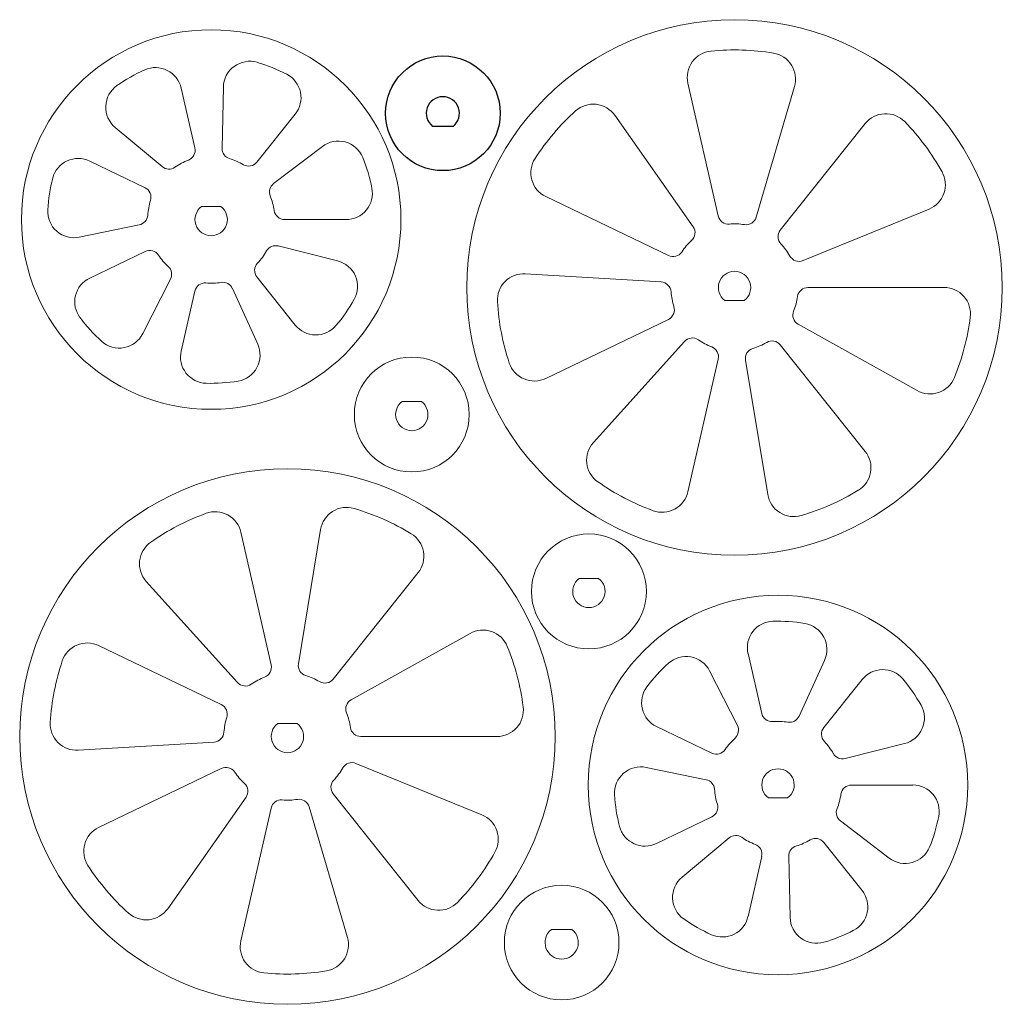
# Model space of a CAD drawing. Header units: inches. Extents: x 0.29 to 7.63, y 40.33 to 47.69.
import ezdxf

# ---------------------------------------------------------------- set-up
doc = ezdxf.new("R2010")
doc.units = ezdxf.units.IN
doc.header["$MEASUREMENT"] = 0

msp = doc.modelspace()

# ---------------------------------------------------------------- linework, layer by layer
at = {"color": 7, "linetype": 'Continuous', "lineweight": 15}
for p, q in [((5.5069, 46.2204), (5.2806, 47.2119)), ((1.5976, 46.7277), (1.4955, 47.1752)), ((1.8105, 47.1827), (1.8005, 46.7253)), ((6.0765, 47.1868), (5.7909, 46.2109)), ((2.0615, 46.6219), (2.3477, 46.9807)), ((4.7345, 46.9716), (5.3194, 46.1398)), ((1.0027, 46.8812), (1.354, 46.5882)), ((3.5269, 46.8892), (3.3736, 46.8892)), ((5.9708, 46.1146), (6.6048, 46.9096)), ((2.55, 46.7391), (2.1861, 46.4618)), ((1.2256, 46.4311), (0.8121, 46.6302)), ((5.1349, 45.9238), (4.2187, 46.365)), ((1.7918, 46.2902), (1.6475, 46.2902)), ((7.0814, 46.2717), (6.1404, 45.8866)), ((2.268, 46.1932), (2.727, 46.1932)), ((0.7347, 46.0616), (1.1828, 46.1536)), ((2.6642, 45.8844), (2.2205, 45.9959)), ((1.2256, 45.9553), (0.8121, 45.7561)), ((1.2084, 45.341), (1.4159, 45.7488)), ((2.0615, 45.7645), (2.3477, 45.4056)), ((4.066, 45.7883), (5.081, 45.7269)), ((2.0671, 45.2622), (1.8777, 45.6786)), ((6.1772, 45.6859), (7.1941, 45.6859)), ((1.5976, 45.6586), (1.4955, 45.2111)), ((5.701, 45.5889), (5.5568, 45.5889)), ((5.1349, 45.448), (4.2187, 45.0067)), ((6.9926, 44.9155), (6.1048, 45.4111)), ((4.5744, 44.5278), (5.2552, 45.2831)), ((5.9708, 45.2572), (6.6048, 44.4621)), ((5.5069, 45.1513), (5.2806, 44.1599)), ((5.8769, 44.1394), (5.7108, 45.1426)), ((3.2906, 44.8339), (3.1455, 44.8339)), ((2.1673, 42.8669), (1.941, 43.8583)), ((2.5373, 43.8788), (2.3712, 42.8757)), ((2.6312, 42.761), (3.2652, 43.5561)), ((1.2348, 43.4904), (1.9156, 42.7351)), ((4.6136, 43.5125), (4.4685, 43.5125)), ((3.653, 43.1027), (2.7652, 42.6071)), ((1.7953, 42.5703), (0.8791, 43.0115)), ((5.8315, 42.5048), (5.7294, 42.9523)), ((6.301, 42.9012), (6.1116, 42.4848)), ((5.4423, 42.8224), (5.6498, 42.4146)), ((6.2954, 42.3989), (6.5816, 42.7578)), ((2.3615, 42.4293), (2.2172, 42.4293)), ((5.4595, 42.2081), (5.0459, 42.4073)), ((0.7265, 42.23), (1.7414, 42.2913)), ((2.8376, 42.3323), (3.8546, 42.3323)), ((6.898, 42.279), (6.4543, 42.1675)), ((1.7953, 42.0944), (0.8791, 41.6532)), ((3.7419, 41.7465), (2.8008, 42.1316)), ((4.9686, 42.1018), (5.4167, 42.0098)), ((6.5018, 41.9702), (6.9608, 41.9702)), ((1.3949, 41.0466), (1.9798, 41.8784)), ((2.6312, 41.9037), (3.2652, 41.1086)), ((6.0256, 41.8732), (5.8814, 41.8732)), ((2.1673, 41.7978), (1.941, 40.8064)), ((2.7369, 40.8314), (2.4513, 41.8073)), ((5.4595, 41.7323), (5.0459, 41.5332)), ((6.7838, 41.4243), (6.42, 41.7016)), ((5.2365, 41.2822), (5.5879, 41.5752)), ((6.2954, 41.5415), (6.5816, 41.1827)), ((5.8315, 41.4357), (5.7294, 40.9882)), ((6.0444, 40.9807), (6.0344, 41.4381)), ((4.4144, 40.8907), (4.261, 40.8907))]:
    msp.add_line(p, q, dxfattribs=at)
at = {"color": 7, "linetype": 'Continuous'}
msp.add_line((3.5269, 46.8892), (3.3736, 46.8892), dxfattribs=at)
at = {"color": 7, "linetype": 'Continuous', "lineweight": 15}
for centre, radius in [((5.6289, 45.6859), 2), ((1.7197, 46.1932), 1.4173), ((3.4502, 46.9867), 0.4281), ((3.2181, 44.7373), 0.4291), ((2.2893, 42.3323), 2), ((4.5411, 43.4158), 0.4291), ((5.9535, 41.9702), 1.4173), ((4.3377, 40.7933), 0.4281)]:
    msp.add_circle(centre, radius, dxfattribs=at)
at = {"color": 7, "linetype": 'Continuous'}
msp.add_circle((3.4502, 46.9867), 0.4281, dxfattribs=at)
at = {"color": 7, "linetype": 'Continuous', "lineweight": 15}
for centre, radius, start, end in [((5.4725, 47.2557), 0.1969, 95.689, 192.85714), ((5.6289, 45.6859), 1.7744, 80.56249, 95.689), ((5.8876, 47.2421), 0.1969, 343.6843, 80.56249), ((2.0073, 47.1784), 0.1969, 73.72323, 178.74668), ((1.7197, 46.1932), 1.2232, 62.48591, 73.72323), ((1.7197, 46.1932), 1.2232, 113.91449, 125.1518), ((1.3036, 47.1314), 0.1969, 12.85714, 113.91449), ((2.1938, 47.1035), 0.1969, 321.42857, 62.48591), ((1.1287, 47.0324), 0.1969, 125.1518, 230.17525), ((3.4502, 46.9867), 0.124, 308.19556, 231.80444), ((5.6289, 45.6859), 1.7744, 131.99106, 147.11757), ((4.5735, 46.8584), 0.1969, 35.11287, 131.99106), ((6.7587, 46.7869), 0.1969, 44.26043, 141.42857), ((5.6289, 45.6859), 1.7744, 29.13392, 44.26043), ((2.6693, 46.5825), 0.1969, 22.29465, 127.31811), ((1.5209, 46.7102), 0.0787, 291.02921, 12.85714), ((1.8792, 46.7236), 0.0787, 178.74668, 253.2565), ((0.7267, 46.4529), 0.1969, 64.28571, 165.34306), ((1.7197, 46.1932), 0.4752, 111.02921, 124.68507), ((1.7197, 46.1932), 0.4752, 59.60064, 73.2565), ((2, 46.6709), 0.0787, 239.60064, 321.42857), ((1.7197, 46.1932), 1.2232, 11.05734, 22.29465), ((4.3041, 46.5423), 0.1969, 147.11757, 244.28571), ((1.4044, 46.6487), 0.0787, 230.17525, 304.68507), ((7.0069, 46.4539), 0.1969, 292.25573, 29.13392), ((1.7197, 46.1932), 1.2232, 165.34306, 176.58037), ((1.1915, 46.3601), 0.0787, 342.45778, 64.28571), ((2.2339, 46.3991), 0.0787, 127.31811, 201.82793), ((2.727, 46.39), 0.1969, 270, 11.05734), ((1.7197, 46.1932), 0.4752, 162.45778, 176.11365), ((1.7197, 46.1932), 0.4752, 8.17207, 21.82793), ((0.6951, 46.2544), 0.1969, 176.58037, 281.60382), ((1.7197, 46.1932), 0.1209, 126.63409, 53.36591), ((2.268, 46.2719), 0.0787, 188.17207, 270), ((1.167, 46.2307), 0.0787, 281.60382, 356.11365), ((5.5837, 46.238), 0.0787, 192.85714, 274.68507), ((5.7153, 46.233), 0.0787, 261.02921, 343.6843), ((5.255, 46.0945), 0.0787, 312.45778, 35.11287), ((5.6289, 45.6859), 0.4752, 81.02921, 94.68507), ((6.0323, 46.0655), 0.0787, 141.42857, 223.2565), ((5.6289, 45.6859), 0.4752, 132.45778, 146.11365), ((1.2598, 45.8843), 0.0787, 33.88635, 115.71429), ((2.2013, 45.9195), 0.0787, 75.88953, 150.39936), ((5.6289, 45.6859), 0.4752, 29.60064, 43.2565), ((1.7197, 46.1932), 0.4752, 213.88635, 227.54222), ((1.7197, 46.1932), 0.4752, 316.7435, 330.39936), ((5.1691, 45.9947), 0.0787, 244.28571, 326.11365), ((6.1106, 45.9595), 0.0787, 209.60064, 292.25573), ((1.3457, 45.7845), 0.0787, 333.03239, 47.54222), ((2.1231, 45.8136), 0.0787, 136.7435, 218.57143), ((2.6162, 45.6935), 0.1969, 330.86608, 75.88953), ((0.8975, 45.5787), 0.1969, 115.71429, 216.77163), ((4.0542, 45.5918), 0.1969, 86.54145, 183.41963), ((5.6289, 45.6859), 0.1209, 306.63409, 233.36591), ((1.6744, 45.6411), 0.0787, 85.31493, 167.14286), ((1.7197, 46.1932), 0.4752, 265.31493, 278.97079), ((1.806, 45.646), 0.0787, 24.46096, 98.97079), ((5.0763, 45.6483), 0.0787, 3.88635, 86.54145), ((6.1772, 45.6071), 0.0787, 90, 171.82793), ((7.1941, 45.489), 0.1969, 352.83185, 90), ((1.7197, 46.1932), 1.2232, 319.62877, 330.86608), ((5.6289, 45.6859), 0.4752, 183.88635, 197.54222), ((5.6289, 45.6859), 0.4752, 338.17207, 351.82793), ((5.6289, 45.6859), 1.7744, 183.41963, 198.54614), ((5.1007, 45.5189), 0.0787, 295.71429, 17.54222), ((1.7197, 46.1932), 1.2232, 216.77163, 228.00894), ((6.1431, 45.4799), 0.0787, 158.17207, 240.82716), ((5.6289, 45.6859), 1.7744, 337.70535, 352.83185), ((2.5016, 45.5283), 0.1969, 218.57143, 319.62877), ((1.033, 45.4303), 0.1969, 228.00894, 333.03239), ((5.3137, 45.2304), 0.0787, 55.31493, 137.97002), ((1.888, 45.1807), 0.1969, 279.43751, 24.46096), ((5.6289, 45.6859), 0.4752, 235.31493, 248.97079), ((5.4301, 45.1688), 0.0787, 347.14286, 68.97079), ((5.7885, 45.1554), 0.0787, 106.7435, 189.39859), ((5.6289, 45.6859), 0.4752, 286.7435, 300.39936), ((5.9092, 45.2081), 0.0787, 38.57143, 120.39936), ((1.6874, 45.1673), 0.1969, 167.14286, 268.2002), ((4.1333, 45.1841), 0.1969, 198.54614, 295.71429), ((7.0885, 45.0874), 0.1969, 240.82716, 337.70535), ((1.7197, 46.1932), 1.2232, 268.2002, 279.43751), ((3.2181, 44.7373), 0.1209, 126.88234, 53.11766), ((4.7206, 44.396), 0.1969, 137.97002, 234.8482), ((6.4509, 44.3394), 0.1969, 301.40328, 38.57143), ((5.6289, 45.6859), 1.7744, 234.8482, 249.97471), ((5.0887, 44.2037), 0.1969, 249.97471, 347.14286), ((6.0711, 44.1715), 0.1969, 189.39859, 286.27677), ((5.6289, 45.6859), 1.7744, 286.27677, 301.40328), ((2.2893, 42.3323), 1.7744, 110.02529, 125.1518), ((1.7491, 43.8145), 0.1969, 12.85714, 110.02529), ((2.7315, 43.8467), 0.1969, 73.72323, 170.60141), ((2.2893, 42.3323), 1.7744, 58.59672, 73.72323), ((3.1113, 43.6788), 0.1969, 321.42857, 58.59672), ((1.3811, 43.6222), 0.1969, 125.1518, 222.02998), ((4.5411, 43.4158), 0.1209, 126.88234, 53.11766), ((5.9213, 42.9961), 0.1969, 91.7998, 192.85714), ((5.9535, 41.9702), 1.2232, 80.56249, 91.7998), ((6.1218, 42.9827), 0.1969, 335.53904, 80.56249), ((3.749, 42.9308), 0.1969, 22.29465, 119.17284), ((0.7937, 42.8341), 0.1969, 64.28571, 161.45386), ((2.2893, 42.3323), 1.7744, 7.16815, 22.29465), ((2.2893, 42.3323), 1.7744, 161.45386, 176.58037), ((2.4489, 42.8628), 0.0787, 170.60141, 253.2565), ((5.9535, 41.9702), 1.2232, 131.99106, 143.22837), ((5.2668, 42.7331), 0.1969, 26.96761, 131.99106), ((2.0906, 42.8494), 0.0787, 291.02921, 12.85714), ((6.7355, 42.6351), 0.1969, 40.37123, 141.42857), ((1.9741, 42.7878), 0.0787, 222.02998, 304.68507), ((2.2893, 42.3323), 0.4752, 111.02921, 124.68507), ((2.2893, 42.3323), 0.4752, 59.60064, 73.2565), ((2.5696, 42.8101), 0.0787, 239.60064, 321.42857), ((5.9535, 41.9702), 1.2232, 29.13392, 40.37123), ((5.1314, 42.5846), 0.1969, 143.22837, 244.28571), ((2.8036, 42.5383), 0.0787, 119.17284, 201.82793), ((1.7612, 42.4993), 0.0787, 342.45778, 64.28571), ((2.2893, 42.3323), 0.4752, 8.17207, 21.82793), ((3.8546, 42.5292), 0.1969, 270, 7.16815), ((5.9083, 42.5223), 0.0787, 192.85714, 274.68507), ((6.85, 42.4699), 0.1969, 284.11047, 29.13392), ((0.7146, 42.4264), 0.1969, 176.58037, 273.45855), ((2.2893, 42.3323), 0.4752, 162.45778, 176.11365), ((5.9535, 41.9702), 0.4752, 81.02921, 94.68507), ((6.0399, 42.5174), 0.0787, 261.02921, 335.53904), ((1.7367, 42.3699), 0.0787, 273.45855, 356.11365), ((2.2893, 42.3323), 0.1209, 126.63409, 53.36591), ((2.8376, 42.4111), 0.0787, 188.17207, 270), ((5.5796, 42.3789), 0.0787, 312.45778, 26.96761), ((6.3569, 42.3498), 0.0787, 141.42857, 223.2565), ((5.9535, 41.9702), 0.4752, 132.45778, 146.11365), ((5.9535, 41.9702), 0.4752, 29.60064, 43.2565), ((5.4937, 42.2791), 0.0787, 244.28571, 326.11365), ((2.771, 42.0587), 0.0787, 67.74427, 150.39936), ((6.4352, 42.2438), 0.0787, 209.60064, 284.11047), ((1.8295, 42.0235), 0.0787, 33.88635, 115.71429), ((2.2893, 42.3323), 0.4752, 213.88635, 227.54222), ((2.2893, 42.3323), 0.4752, 316.7435, 330.39936), ((4.929, 41.909), 0.1969, 78.39618, 183.41963), ((5.9535, 41.9702), 0.1209, 306.63409, 233.36591), ((2.6928, 41.9528), 0.0787, 136.7435, 218.57143), ((5.4008, 41.9327), 0.0787, 3.88635, 78.39618), ((1.9154, 41.9237), 0.0787, 324.88713, 47.54222), ((5.9535, 41.9702), 0.4752, 183.88635, 197.54222), ((6.5018, 41.8915), 0.0787, 90, 171.82793), ((6.9608, 41.7734), 0.1969, 348.94266, 90), ((2.2441, 41.7803), 0.0787, 85.31493, 167.14286), ((2.2893, 42.3323), 0.4752, 265.31493, 278.97079), ((2.3757, 41.7852), 0.0787, 16.3157, 98.97079), ((5.9535, 41.9702), 1.2232, 183.41963, 194.65694), ((5.9535, 41.9702), 0.4752, 338.17207, 351.82793), ((5.4253, 41.8033), 0.0787, 295.71429, 17.54222), ((6.4677, 41.7643), 0.0787, 158.17207, 232.68189), ((3.6673, 41.5643), 0.1969, 330.86608, 67.74427), ((5.9535, 41.9702), 1.2232, 337.70535, 348.94266), ((0.9645, 41.4759), 0.1969, 115.71429, 212.88243), ((4.9605, 41.7105), 0.1969, 194.65694, 295.71429), ((5.6383, 41.5147), 0.0787, 55.31493, 129.82475), ((5.9535, 41.9702), 0.4752, 235.31493, 248.97079), ((5.9535, 41.9702), 0.4752, 286.7435, 300.39936), ((6.2338, 41.4924), 0.0787, 38.57143, 120.39936), ((5.7547, 41.4532), 0.0787, 347.14286, 68.97079), ((6.1131, 41.4398), 0.0787, 106.7435, 181.25332), ((6.9032, 41.5809), 0.1969, 232.68189, 337.70535), ((2.2893, 42.3323), 1.7744, 315.73957, 330.86608), ((2.2893, 42.3323), 1.7744, 212.88243, 228.00894), ((5.3626, 41.131), 0.1969, 129.82475, 234.8482), ((6.4277, 41.0599), 0.1969, 297.51409, 38.57143), ((3.4191, 41.2313), 0.1969, 218.57143, 315.73957), ((1.2339, 41.1598), 0.1969, 228.00894, 324.88713), ((5.9535, 41.9702), 1.2232, 234.8482, 246.08551), ((5.5374, 41.032), 0.1969, 246.08551, 347.14286), ((6.2412, 40.985), 0.1969, 181.25332, 286.27677), ((4.3377, 40.7933), 0.124, 128.19556, 51.80444), ((2.548, 40.7761), 0.1969, 279.43751, 16.3157), ((5.9535, 41.9702), 1.2232, 286.27677, 297.51409), ((2.133, 40.7626), 0.1969, 167.14286, 264.311), ((2.2893, 42.3323), 1.7744, 264.311, 279.43751)]:
    msp.add_arc(centre, radius, start, end, dxfattribs=at)
at = {"color": 7, "linetype": 'Continuous'}
msp.add_arc((3.4502, 46.9867), 0.124, 308.19556, 231.80444, dxfattribs=at)

doc.saveas('drawing.dxf')
